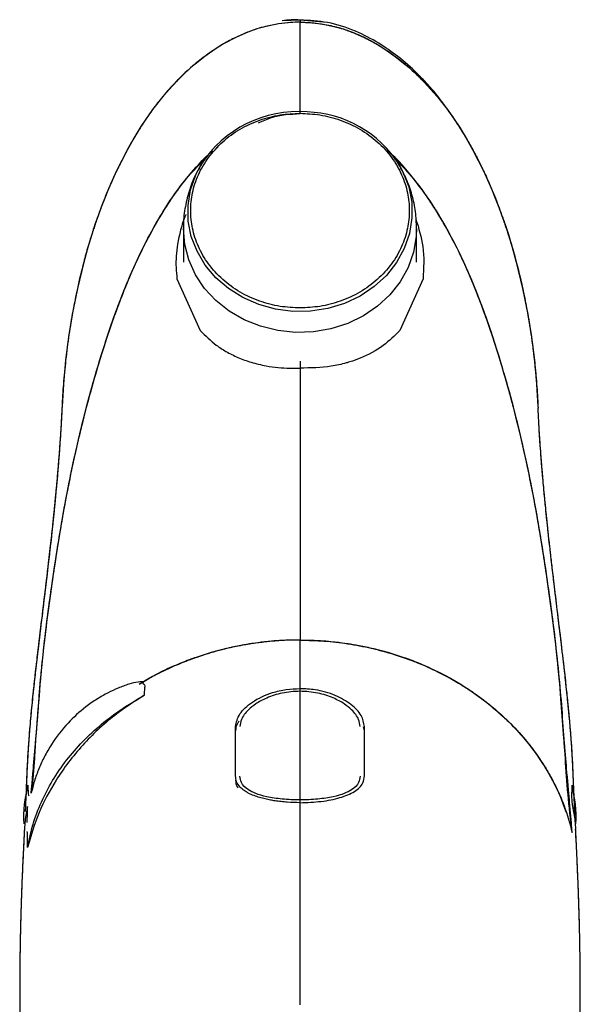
# Model space of a CAD drawing. Header units: millimetres. Extents: x 42 to 175, y 27 to 267.
# Tile 2 of 12: x 42 to 60, y 46 to 79. Entities that reach past the tile are written whole.
import ezdxf

# ---------------------------------------------------------------- set-up
doc = ezdxf.new("R2010")
doc.units = ezdxf.units.MM

msp = doc.modelspace()

# ---------------------------------------------------------------- linework, layer by layer
at = {"color": 7, "linetype": 'Continuous', "lineweight": 25}
for p, q in [((50.961, 78.959), (50.362, 78.928)), ((51.89, 78.871), (50.96, 78.954)), ((48.159, 74.66), (48.212, 74.698)), ((44.095, 72.145), (44.033, 71.935)), ((47.044, 71.947), (47.044, 70.825)), ((54.878, 70.825), (54.878, 71.947)), ((46.794, 70.765), (46.794, 70.764)), ((55.128, 70.764), (55.128, 70.772)), ((46.828, 70.257), (47.613, 68.519)), ((55.094, 70.257), (54.309, 68.519)), ((48.794, 53.554), (48.794, 55.215))]:
    msp.add_line(p, q, dxfattribs=at)
at = {"color": 8, "linetype": 'Continuous', "lineweight": 25}
for p, q in [((53.083, 55.199), (53.111, 55.071)), ((50.961, 45.857), (50.961, 52.653))]:
    msp.add_line(p, q, dxfattribs=at)
at = {"color": 7, "linetype": 'Continuous', "lineweight": 25, "flags": 128}
for points in [[(50.961, 78.885), (50.672, 78.876), (50.241, 78.829), (49.824, 78.745), (49.515, 78.658), (49.204, 78.549), (48.801, 78.373), (48.394, 78.156), (48.108, 77.978), (47.763, 77.737), (47.435, 77.478), (47.364, 77.418), (47.286, 77.351), (47.2, 77.274), (47.108, 77.189), (46.869, 76.957), (46.81, 76.897), (46.795, 76.881), (46.791, 76.877), (46.79, 76.876), (46.789, 76.875), (46.789, 76.875), (46.789, 76.875), (46.789, 76.875), (46.789, 76.875), (46.789, 76.875), (46.789, 76.875), (46.354, 76.388), (46.01, 75.947), (45.619, 75.377), (45.378, 74.985), (45.152, 74.587), (44.971, 74.241), (44.751, 73.788), (44.526, 73.279), (44.4, 72.972), (44.281, 72.664), (44.176, 72.377), (44.074, 72.085), (43.963, 71.744), (43.844, 71.354), (43.696, 70.821), (43.482, 69.934), (43.331, 69.177), (43.201, 68.392), (43.089, 67.525), (43.014, 66.719), (42.968, 65.973), (42.965, 65.9)], [(50.961, 78.885), (50.672, 78.876), (50.241, 78.829), (49.824, 78.745), (49.515, 78.658), (49.204, 78.549), (48.801, 78.373), (48.394, 78.156), (48.108, 77.978), (47.763, 77.737), (47.435, 77.478), (47.364, 77.418), (47.286, 77.351), (47.2, 77.274), (47.108, 77.189), (46.869, 76.957), (46.81, 76.897), (46.795, 76.881), (46.791, 76.877), (46.79, 76.876), (46.789, 76.875), (46.789, 76.875), (46.789, 76.875), (46.789, 76.875), (46.789, 76.875), (46.789, 76.875), (46.789, 76.875), (46.354, 76.388), (46.01, 75.947), (45.619, 75.377), (45.378, 74.985), (45.152, 74.587), (44.971, 74.241), (44.751, 73.788), (44.526, 73.279), (44.4, 72.972), (44.281, 72.664), (44.176, 72.377), (44.074, 72.085), (43.963, 71.744), (43.844, 71.354), (43.696, 70.821), (43.482, 69.934), (43.331, 69.177), (43.201, 68.392), (43.089, 67.525), (43.014, 66.719), (42.968, 65.973), (42.966, 65.917)], [(50.961, 78.885), (51.25, 78.876), (51.681, 78.829), (52.098, 78.745), (52.407, 78.658), (52.718, 78.549), (53.121, 78.373), (53.528, 78.156), (53.814, 77.978), (54.159, 77.737), (54.487, 77.478), (54.558, 77.418), (54.636, 77.351), (54.722, 77.274), (54.814, 77.189), (55.053, 76.957), (55.112, 76.897), (55.127, 76.881), (55.131, 76.877), (55.132, 76.876), (55.133, 76.875), (55.133, 76.875), (55.133, 76.875), (55.133, 76.875), (55.133, 76.875), (55.133, 76.875), (55.133, 76.875), (55.568, 76.388), (55.912, 75.947), (56.303, 75.377), (56.544, 74.985), (56.77, 74.587), (56.951, 74.241), (57.171, 73.788), (57.396, 73.279), (57.522, 72.972), (57.641, 72.664), (57.746, 72.377), (57.848, 72.085), (57.959, 71.744), (58.078, 71.354), (58.226, 70.821), (58.44, 69.934), (58.591, 69.177), (58.721, 68.392), (58.833, 67.525), (58.908, 66.719), (58.954, 65.973), (58.956, 65.907)]]:
    msp.add_lwpolyline(points, dxfattribs=at)
at = {"color": 8, "linetype": 'Continuous', "lineweight": 25, "flags": 128}
for points in [[(54.287, 74.097), (54.42, 73.851), (54.612, 73.353), (54.713, 72.833), (54.722, 72.307), (54.639, 71.785), (54.465, 71.281), (54.205, 70.808), (53.865, 70.377), (53.453, 69.998), (52.98, 69.682), (52.458, 69.435), (51.898, 69.265), (51.316, 69.174), (50.724, 69.166), (50.139, 69.24), (49.574, 69.395), (49.042, 69.627), (48.559, 69.93), (48.134, 70.297), (47.779, 70.718), (47.502, 71.184), (47.31, 71.682), (47.209, 72.201), (47.2, 72.728), (47.283, 73.25), (47.457, 73.754), (47.635, 74.096)], [(54.878, 71.956), (54.866, 71.68), (54.775, 71.152), (54.594, 70.642), (54.328, 70.164), (53.983, 69.727), (53.567, 69.342), (53.09, 69.018), (52.563, 68.763), (51.999, 68.582), (51.41, 68.48), (50.811, 68.46), (50.215, 68.521), (49.637, 68.663), (49.09, 68.881), (48.587, 69.172), (48.139, 69.527), (47.757, 69.939), (47.451, 70.398), (47.227, 70.894), (47.09, 71.414), (47.044, 71.947), (47.044, 71.947)]]:
    msp.add_lwpolyline(points, dxfattribs=at)
at = {"color": 7, "linetype": 'Continuous', "lineweight": 25}
for centre, radius, start, end in [((50.889, 72.022), 3.859, 85.4123, 147.4895), ((51.083, 72.09), 3.781, 32.0606, 88.2619)]:
    msp.add_arc(centre, radius, start, end, dxfattribs=at)
for points, knots in [([(50.961, 78.885), (50.854, 78.883), (50.614, 78.878), (50.228, 78.832), (49.852, 78.757), (49.503, 78.658), (49.165, 78.539), (48.787, 78.373), (48.425, 78.179), (48.041, 77.94), (47.652, 77.661), (47.211, 77.294), (46.776, 76.873), (46.369, 76.416), (45.979, 75.915), (45.657, 75.444), (45.376, 74.987), (45.161, 74.607), (44.952, 74.208), (44.741, 73.773), (44.553, 73.349), (44.399, 72.973), (44.283, 72.672), (44.175, 72.376), (44.068, 72.069), (43.957, 71.729), (43.829, 71.308), (43.661, 70.706), (43.487, 69.981), (43.325, 69.17), (43.193, 68.367), (43.086, 67.547), (43.013, 66.74), (42.974, 66.202), (42.966, 65.932), (42.966, 65.911)], [0, 0, 0, 0, 0.018822, 0.042449, 0.068703, 0.086642, 0.106594, 0.132273, 0.160019, 0.179825, 0.213339, 0.24577, 0.28332, 0.322831, 0.35665, 0.398464, 0.426288, 0.454033, 0.47769, 0.508266, 0.542051, 0.562146, 0.582183, 0.600792, 0.619542, 0.641282, 0.665977, 0.699619, 0.754795, 0.801492, 0.849598, 0.902413, 0.951274, 0.996279, 1, 1, 1, 1]), ([(50.961, 78.959), (50.761, 78.964), (50.559, 78.969), (50.363, 78.928), (50.362, 78.928)], [0, 0, 0, 0, 0.994979, 1, 1, 1, 1]), ([(55.816, 76.075), (55.753, 76.171), (55.599, 76.406), (55.28, 76.764), (54.837, 77.235), (54.278, 77.725), (53.59, 78.21), (52.803, 78.612), (51.91, 78.913), (51.271, 78.941), (50.96, 78.954)], [0, 0, 0, 0, 0.059656, 0.145275, 0.247345, 0.393622, 0.527276, 0.677645, 0.843154, 1, 1, 1, 1]), ([(50.961, 78.968), (50.961, 78.967), (50.961, 78.964), (50.961, 78.936), (50.961, 78.902), (50.961, 78.885)], [0, 0, 0, 0, 0.303919, 0.644902, 1, 1, 1, 1]), ([(50.961, 78.968), (50.961, 78.967), (50.961, 78.964), (50.961, 78.936), (50.961, 78.902), (50.961, 78.885)], [0, 0, 0, 0, 0.3051654, 0.6455384, 1, 1, 1, 1]), ([(50.961, 75.813), (50.961, 76.351), (50.961, 77.427), (50.961, 78.399), (50.961, 78.885)], [0, 0, 0, 0, 0.4992957, 1, 1, 1, 1]), ([(50.961, 78.885), (51.12, 78.881), (51.469, 78.87), (51.973, 78.784), (52.365, 78.675), (52.624, 78.585), (52.85, 78.499), (53.168, 78.357), (53.528, 78.162), (53.87, 77.946), (54.161, 77.739), (54.47, 77.497), (54.815, 77.196), (55.15, 76.865), (55.428, 76.556), (55.639, 76.304), (55.84, 76.047), (56.064, 75.739), (56.343, 75.323), (56.61, 74.88), (56.848, 74.444), (57.057, 74.034), (57.299, 73.518), (57.551, 72.912), (57.754, 72.362), (57.92, 71.873), (58.056, 71.435), (58.21, 70.891), (58.355, 70.321), (58.475, 69.78), (58.566, 69.317), (58.655, 68.825), (58.738, 68.29), (58.81, 67.738), (58.859, 67.285), (58.896, 66.881), (58.923, 66.528), (58.941, 66.231), (58.952, 66.031), (58.956, 65.93), (58.957, 65.908)], [0, 0, 0, 0, 0.028142, 0.061498, 0.090151, 0.100121, 0.110223, 0.133077, 0.162136, 0.183176, 0.205349, 0.226255, 0.253743, 0.287949, 0.311522, 0.329188, 0.347483, 0.370586, 0.398384, 0.438229, 0.464576, 0.48858, 0.521935, 0.568234, 0.608113, 0.628569, 0.662242, 0.691553, 0.731228, 0.769135, 0.792086, 0.816923, 0.859763, 0.890216, 0.917757, 0.942303, 0.963697, 0.981704, 0.99606, 1, 1, 1, 1]), ([(50.961, 75.813), (50.961, 76.351), (50.961, 77.427), (50.961, 78.399), (50.961, 78.885)], [0, 0, 0, 0, 0.4992957, 1, 1, 1, 1]), ([(50.961, 75.813), (50.961, 76.351), (50.961, 77.427), (50.961, 78.399), (50.961, 78.885)], [0, 0, 0, 0, 0.4992957, 1, 1, 1, 1]), ([(50.961, 78.885), (51.068, 78.883), (51.308, 78.878), (51.694, 78.832), (52.07, 78.757), (52.419, 78.658), (52.757, 78.539), (53.135, 78.373), (53.497, 78.179), (53.881, 77.94), (54.27, 77.661), (54.711, 77.294), (55.146, 76.873), (55.553, 76.416), (55.943, 75.915), (56.265, 75.444), (56.546, 74.987), (56.761, 74.607), (56.97, 74.208), (57.181, 73.773), (57.369, 73.349), (57.523, 72.973), (57.639, 72.672), (57.747, 72.376), (57.854, 72.069), (57.965, 71.729), (58.093, 71.308), (58.261, 70.706), (58.435, 69.981), (58.597, 69.17), (58.729, 68.367), (58.836, 67.547), (58.909, 66.74), (58.948, 66.2), (58.956, 65.93), (58.956, 65.908)], [0, 0, 0, 0, 0.018818, 0.04244, 0.068688, 0.086623, 0.106571, 0.132244, 0.159983, 0.179785, 0.213292, 0.245716, 0.283257, 0.32276, 0.356571, 0.398376, 0.426194, 0.453932, 0.477584, 0.508154, 0.541931, 0.562022, 0.582054, 0.60066, 0.619405, 0.64114, 0.66583, 0.699464, 0.754628, 0.801315, 0.84941, 0.902214, 0.951064, 0.996059, 1, 1, 1, 1]), ([(50.961, 75.813), (50.961, 76.351), (50.961, 77.427), (50.961, 78.399), (50.961, 78.885)], [0, 0, 0, 0, 0.499296, 1, 1, 1, 1]), ([(50.961, 75.813), (50.961, 76.351), (50.961, 77.427), (50.961, 78.399), (50.961, 78.885)], [0, 0, 0, 0, 0.499296, 1, 1, 1, 1]), ([(47.888, 74.342), (48.039, 74.523), (48.34, 74.885), (48.935, 75.307), (49.591, 75.609), (50.276, 75.791), (50.737, 75.813), (50.961, 75.824)], [0, 0, 0, 0, 0.208058, 0.416116, 0.61985, 0.815452, 1, 1, 1, 1]), ([(49.563, 75.5), (49.706, 75.566), (50.145, 75.771), (50.633, 75.796), (50.961, 75.813)], [0, 0, 0, 0, 0.327358, 1, 1, 1, 1]), ([(50.961, 75.824), (51.185, 75.813), (51.646, 75.791), (52.331, 75.609), (52.989, 75.307), (53.576, 74.882), (54.053, 74.359), (54.394, 73.773), (54.59, 73.163), (54.653, 72.552), (54.59, 71.942), (54.394, 71.332), (54.053, 70.746), (53.576, 70.223), (52.989, 69.797), (52.331, 69.495), (51.646, 69.313), (51.185, 69.291), (50.961, 69.281)], [0, 0, 0, 0, 0.058258, 0.120006, 0.18432, 0.25, 0.31568, 0.379994, 0.441742, 0.5, 0.558258, 0.620006, 0.68432, 0.75, 0.81568, 0.879994, 0.941742, 1, 1, 1, 1]), ([(41.935, 52.995), (41.947, 53.138), (41.986, 53.581), (42.059, 54.396), (42.14, 55.374), (42.214, 56.418), (42.305, 57.429), (42.425, 58.47), (42.555, 59.474), (42.708, 60.525), (42.855, 61.467), (42.998, 62.303), (43.129, 63.017), (43.271, 63.734), (43.433, 64.476), (43.606, 65.216), (43.846, 66.173), (44.145, 67.242), (44.515, 68.418), (44.88, 69.444), (45.262, 70.391), (45.67, 71.28), (46.095, 72.081), (46.525, 72.783), (46.968, 73.418), (47.47, 74.01), (47.829, 74.406), (48.034, 74.564), (48.036, 74.565)], [0, 0, 0, 0, 0.022907, 0.071024, 0.121998, 0.166646, 0.219088, 0.261434, 0.306932, 0.352467, 0.399195, 0.429294, 0.460658, 0.491461, 0.521876, 0.557, 0.587817, 0.647142, 0.698032, 0.744306, 0.785561, 0.827862, 0.868605, 0.900942, 0.932487, 0.96708, 0.999732, 1, 1, 1, 1]), ([(60.105, 51.655), (60.075, 51.993), (60.015, 52.679), (59.917, 53.786), (59.814, 54.955), (59.725, 56.187), (59.616, 57.464), (59.457, 58.805), (59.269, 60.172), (59.05, 61.585), (58.796, 63.033), (58.492, 64.49), (58.255, 65.468), (58.128, 65.955), (58.128, 65.955), (58.128, 65.956), (58.127, 65.959), (58.125, 65.968), (58.118, 65.995), (58.096, 66.08), (58.025, 66.346), (57.891, 66.831), (57.683, 67.541), (57.429, 68.345), (57.127, 69.212), (56.775, 70.122), (56.337, 71.112), (55.944, 71.867), (55.647, 72.373), (55.501, 72.61), (55.348, 72.845), (55.189, 73.079), (55.021, 73.311), (54.62, 73.831), (54.258, 74.277), (53.888, 74.564), (53.886, 74.566)], [0, 0, 0, 0, 0.053006, 0.107391, 0.161474, 0.214479, 0.272451, 0.325754, 0.382375, 0.440252, 0.496999, 0.556534, 0.615966, 0.615978, 0.615987, 0.616013, 0.616092, 0.616331, 0.617074, 0.619407, 0.626753, 0.649591, 0.679024, 0.714307, 0.74935, 0.787723, 0.829923, 0.877596, 0.888489, 0.899473, 0.910558, 0.92175, 0.933061, 0.944498, 0.999742, 1, 1, 1, 1]), ([(60.105, 51.655), (60.08, 51.944), (60.03, 52.515), (59.95, 53.422), (59.863, 54.395), (59.782, 55.374), (59.708, 56.418), (59.617, 57.429), (59.497, 58.47), (59.367, 59.474), (59.214, 60.525), (59.067, 61.467), (58.924, 62.303), (58.793, 63.017), (58.651, 63.734), (58.489, 64.476), (58.316, 65.216), (58.076, 66.173), (57.777, 67.242), (57.407, 68.418), (57.042, 69.444), (56.66, 70.391), (56.252, 71.28), (55.827, 72.081), (55.397, 72.783), (54.954, 73.418), (54.452, 74.01), (54.093, 74.406), (53.888, 74.564), (53.886, 74.565)], [0, 0, 0, 0, 0.045341, 0.08967, 0.1345, 0.181991, 0.223588, 0.272446, 0.311899, 0.354288, 0.396712, 0.440247, 0.468289, 0.49751, 0.526209, 0.554546, 0.587269, 0.615981, 0.671253, 0.718665, 0.761777, 0.800213, 0.839624, 0.877583, 0.90771, 0.9371, 0.969329, 0.99975, 1, 1, 1, 1]), ([(41.933, 52.973), (41.972, 53.413), (42.05, 54.283), (42.165, 55.696), (42.28, 57.251), (42.473, 58.883), (42.707, 60.542), (42.965, 62.143), (43.273, 63.783), (43.644, 65.404), (44.052, 66.933), (44.469, 68.285), (44.884, 69.46), (45.313, 70.514), (45.782, 71.508), (46.288, 72.421), (46.849, 73.255), (47.339, 73.894), (47.697, 74.227), (47.816, 74.338)], [0, 0, 0, 0, 0.069169, 0.136835, 0.208348, 0.289198, 0.358799, 0.429112, 0.499356, 0.573089, 0.642542, 0.702946, 0.754991, 0.802912, 0.849472, 0.89661, 0.937122, 0.979055, 1, 1, 1, 1]), ([(42.35, 57.791), (42.398, 58.203), (42.498, 59.041), (42.701, 60.491), (42.956, 62.109), (43.283, 63.821), (43.645, 65.415), (44.041, 66.892), (44.497, 68.38), (45.028, 69.859), (45.664, 71.301), (46.378, 72.577), (47.071, 73.596), (47.602, 74.12), (47.809, 74.325)], [0, 0, 0, 0, 0.073157, 0.148976, 0.253377, 0.351373, 0.441909, 0.528259, 0.608899, 0.704119, 0.793125, 0.874337, 0.950916, 1, 1, 1, 1]), ([(60.105, 51.655), (60.053, 52.089), (59.95, 52.964), (59.879, 54.064), (59.805, 55.199), (59.721, 56.391), (59.591, 57.678), (59.429, 58.993), (59.222, 60.491), (58.965, 62.109), (58.639, 63.821), (58.277, 65.415), (57.881, 66.892), (57.425, 68.38), (56.893, 69.859), (56.259, 71.301), (55.544, 72.576), (54.862, 73.582), (54.344, 74.094), (54.15, 74.287)], [0, 0, 0, 0, 0.061295, 0.123562, 0.175824, 0.228998, 0.282902, 0.341109, 0.395184, 0.469644, 0.539535, 0.604107, 0.665693, 0.723206, 0.791118, 0.854598, 0.91252, 0.967137, 1, 1, 1, 1]), ([(47.649, 74.101), (47.58, 73.987), (47.408, 73.701), (47.22, 73.199), (47.088, 72.618), (47.034, 72.188), (47.048, 71.958), (47.05, 71.925)], [0, 0, 0, 0, 0.1749671, 0.4367792, 0.697452, 0.9562755, 1, 1, 1, 1]), ([(54.876, 71.959), (54.869, 72.144), (54.855, 72.524), (54.734, 73.083), (54.55, 73.618), (54.37, 73.944), (54.282, 74.102)], [0, 0, 0, 0, 0.2475423, 0.5052332, 0.7596944, 1, 1, 1, 1]), ([(47.129, 72.427), (47.126, 72.421), (47.049, 72.252), (46.95, 71.916), (46.844, 71.452), (46.797, 71.028), (46.788, 70.636), (46.815, 70.383), (46.828, 70.257)], [0, 0, 0, 0, 0.0082146, 0.2453504, 0.4632999, 0.6446113, 0.8233865, 1, 1, 1, 1]), ([(54.856, 72.265), (54.949, 71.959), (55.154, 71.291), (55.115, 70.621), (55.094, 70.257)], [0, 0, 0, 0, 0.456585, 1, 1, 1, 1]), ([(47.613, 68.519), (47.784, 68.348), (48.045, 68.087), (48.487, 67.805), (48.877, 67.608), (49.328, 67.445), (49.783, 67.335), (50.217, 67.275), (50.599, 67.251), (50.844, 67.257), (50.961, 67.259)], [0, 0, 0, 0, 0.205679, 0.314052, 0.438812, 0.567222, 0.703542, 0.811557, 0.910364, 1, 1, 1, 1]), ([(54.309, 68.519), (54.133, 68.345), (53.751, 67.966), (53.153, 67.648), (52.724, 67.493), (52.568, 67.447), (52.528, 67.435), (52.518, 67.432), (52.516, 67.432), (52.515, 67.432), (52.351, 67.386), (51.849, 67.27), (51.316, 67.264), (50.961, 67.259)], [0, 0, 0, 0, 0.210943, 0.457802, 0.557208, 0.58234, 0.588759, 0.590432, 0.590884, 0.591014, 0.59108, 0.727646, 1, 1, 1, 1]), ([(50.961, 67.493), (50.961, 67.016), (50.961, 66.032), (50.961, 64.547), (50.961, 63.058), (50.961, 61.708), (50.961, 60.572), (50.961, 59.645), (50.961, 58.787), (50.961, 58.347), (50.961, 58.115)], [0, 0, 0, 0, 0.138639, 0.286628, 0.431838, 0.573381, 0.675521, 0.776027, 0.882414, 1, 1, 1, 1]), ([(50.961, 67.493), (50.961, 67.016), (50.961, 66.032), (50.961, 64.547), (50.961, 63.058), (50.961, 61.708), (50.961, 60.572), (50.961, 59.645), (50.961, 58.787), (50.961, 58.347), (50.961, 58.115)], [0, 0, 0, 0, 0.138639, 0.286628, 0.431838, 0.573381, 0.675521, 0.776027, 0.882414, 1, 1, 1, 1]), ([(50.961, 67.259), (50.961, 66.436), (50.961, 64.814), (50.961, 62.807), (50.961, 61.249), (50.961, 60.195), (50.961, 59.223), (50.961, 58.71), (50.961, 58.443)], [0, 0, 0, 0, 0.26016, 0.512575, 0.634326, 0.751732, 0.870525, 1, 1, 1, 1]), ([(42.964, 65.912), (42.96, 65.83), (42.947, 65.53), (42.916, 65.036), (42.874, 64.432), (42.833, 63.92), (42.795, 63.478), (42.76, 63.094), (42.722, 62.697), (42.672, 62.199), (42.604, 61.56), (42.515, 60.77), (42.421, 59.974), (42.334, 59.261), (42.264, 58.682), (42.206, 58.2), (42.158, 57.799), (42.11, 57.395), (42.054, 56.905), (41.985, 56.274), (41.916, 55.574), (41.858, 54.895), (41.812, 54.232), (41.783, 53.603), (41.761, 53.025), (41.743, 52.628), (41.733, 52.422), (41.73, 52.355)], [0, 0, 0, 0, 0.020833, 0.076074, 0.121764, 0.167871, 0.198759, 0.226086, 0.255832, 0.287921, 0.336117, 0.394212, 0.456426, 0.5042, 0.544489, 0.577894, 0.605016, 0.627474, 0.659866, 0.704118, 0.754951, 0.801504, 0.843966, 0.894751, 0.939231, 0.980171, 1, 1, 1, 1]), ([(42.963, 65.918), (42.956, 65.766), (42.938, 65.36), (42.897, 64.741), (42.851, 64.133), (42.81, 63.642), (42.762, 63.107), (42.697, 62.44), (42.615, 61.657), (42.528, 60.888), (42.448, 60.206), (42.376, 59.605), (42.299, 58.973), (42.212, 58.253), (42.122, 57.504), (42.044, 56.821), (41.974, 56.169), (41.906, 55.471), (41.84, 54.674), (41.788, 53.794), (41.765, 53.11), (41.749, 52.767), (41.747, 52.726)], [0, 0, 0, 0, 0.0401732, 0.1077099, 0.1578852, 0.1926791, 0.2285725, 0.2840924, 0.3450823, 0.4038504, 0.4543528, 0.4943281, 0.5347044, 0.5893026, 0.6460502, 0.6922346, 0.7340755, 0.7843561, 0.8383231, 0.9016232, 0.9881851, 1, 1, 1, 1]), ([(42.963, 65.9), (42.959, 65.808), (42.945, 65.487), (42.912, 64.962), (42.867, 64.329), (42.823, 63.792), (42.783, 63.341), (42.748, 62.967), (42.712, 62.6), (42.668, 62.16), (42.608, 61.596), (42.527, 60.878), (42.437, 60.11), (42.348, 59.372), (42.269, 58.726), (42.204, 58.183), (42.155, 57.77), (42.113, 57.417), (42.066, 57.009), (42.002, 56.437), (41.932, 55.752), (41.872, 55.065), (41.814, 54.295), (41.779, 53.483), (41.757, 52.965), (41.747, 52.726)], [0, 0, 0, 0, 0.0237993, 0.0833445, 0.1325876, 0.1823057, 0.2156427, 0.2437157, 0.2722877, 0.3013525, 0.3444964, 0.3983807, 0.4602554, 0.512381, 0.5602865, 0.6024995, 0.6324114, 0.6503057, 0.6753877, 0.7163721, 0.7692648, 0.8180618, 0.8614139, 0.9359465, 1, 1, 1, 1]), ([(60.193, 52.319), (60.192, 52.346), (60.181, 52.581), (60.157, 53.074), (60.134, 53.736), (60.102, 54.364), (60.059, 54.956), (60.008, 55.544), (59.953, 56.111), (59.888, 56.726), (59.805, 57.454), (59.703, 58.314), (59.596, 59.192), (59.503, 59.96), (59.413, 60.72), (59.32, 61.535), (59.242, 62.273), (59.181, 62.885), (59.136, 63.373), (59.083, 63.978), (59.028, 64.7), (58.983, 65.361), (58.966, 65.769), (58.96, 65.908)], [0, 0, 0, 0, 0.007682, 0.068127, 0.121042, 0.169299, 0.210675, 0.246864, 0.286878, 0.325869, 0.373067, 0.435961, 0.500221, 0.551941, 0.594797, 0.660141, 0.72959, 0.757137, 0.793403, 0.839834, 0.896834, 0.964841, 1, 1, 1, 1]), ([(60.198, 52.224), (60.195, 52.282), (60.183, 52.547), (60.157, 53.073), (60.134, 53.736), (60.102, 54.364), (60.059, 54.956), (60.008, 55.544), (59.953, 56.111), (59.888, 56.726), (59.805, 57.454), (59.703, 58.314), (59.596, 59.192), (59.503, 59.96), (59.413, 60.72), (59.32, 61.535), (59.242, 62.273), (59.181, 62.885), (59.136, 63.373), (59.083, 63.978), (59.028, 64.7), (58.983, 65.361), (58.966, 65.769), (58.96, 65.908)], [0, 0, 0, 0, 0.016692, 0.076588, 0.129023, 0.176842, 0.217843, 0.253703, 0.293354, 0.331991, 0.378759, 0.44108, 0.504755, 0.556007, 0.598477, 0.663229, 0.732046, 0.759341, 0.795276, 0.841285, 0.897766, 0.965156, 1, 1, 1, 1]), ([(60.169, 52.858), (60.16, 53.05), (60.141, 53.482), (60.116, 54.165), (60.065, 54.883), (60.007, 55.557), (59.942, 56.227), (59.855, 57.031), (59.738, 58.026), (59.612, 59.058), (59.502, 59.969), (59.418, 60.676), (59.35, 61.271), (59.286, 61.855), (59.225, 62.441), (59.165, 63.059), (59.105, 63.709), (59.042, 64.502), (58.989, 65.257), (58.968, 65.731), (58.96, 65.907)], [0, 0, 0, 0, 0.051682, 0.116583, 0.169095, 0.213512, 0.257184, 0.312535, 0.387267, 0.468237, 0.531613, 0.584675, 0.624474, 0.66665, 0.718599, 0.757868, 0.809662, 0.874622, 0.953365, 1, 1, 1, 1]), ([(50.961, 58.443), (50.961, 58.386), (50.961, 58.271), (50.961, 58.168), (50.961, 58.115)], [0, 0, 0, 0, 0.492654, 1, 1, 1, 1]), ([(50.961, 58.12), (50.779, 58.118), (50.487, 58.114), (49.989, 58.081), (49.509, 58.027), (48.977, 57.94), (48.489, 57.836), (47.985, 57.704), (47.399, 57.517), (46.92, 57.329), (46.558, 57.166), (46.365, 57.074), (46.164, 56.972), (45.956, 56.861), (45.753, 56.747), (45.622, 56.666), (45.56, 56.629)], [0, 0, 0, 0, 0.094715, 0.152232, 0.259886, 0.346807, 0.433975, 0.521451, 0.620991, 0.758818, 0.795149, 0.83349, 0.873862, 0.916288, 0.960796, 1, 1, 1, 1]), ([(50.961, 58.121), (50.76, 58.118), (50.325, 58.111), (49.626, 58.046), (48.839, 57.921), (48.111, 57.744), (47.488, 57.546), (47.007, 57.364), (46.575, 57.176), (46.191, 56.988), (45.857, 56.808), (45.655, 56.686), (45.561, 56.63)], [0, 0, 0, 0, 0.104931, 0.226627, 0.36536, 0.521565, 0.61989, 0.711036, 0.79495, 0.871551, 0.940744, 1, 1, 1, 1]), ([(50.961, 58.12), (50.955, 58.12), (50.896, 58.12), (50.655, 58.117), (50.263, 58.101), (49.797, 58.059), (49.347, 58), (48.952, 57.933), (48.57, 57.852), (48.102, 57.736), (47.535, 57.559), (46.88, 57.308), (46.274, 57.056), (45.891, 56.824), (45.705, 56.711)], [0, 0, 0, 0, 0.003296, 0.031473, 0.129845, 0.213606, 0.283201, 0.374191, 0.43011, 0.494282, 0.635586, 0.752701, 0.879429, 1, 1, 1, 1]), ([(50.961, 45.876), (50.961, 46.466), (50.961, 47.642), (50.961, 49.367), (50.961, 51.042), (50.961, 52.453), (50.961, 53.659), (50.961, 54.694), (50.961, 55.715), (50.961, 56.703), (50.961, 57.461), (50.961, 57.88), (50.961, 58.045), (50.961, 58.089), (50.961, 58.111), (50.961, 58.121)], [0, 0, 0, 0, 0.144699, 0.288211, 0.422932, 0.555588, 0.634077, 0.717931, 0.809216, 0.883767, 0.964373, 0.985704, 0.996394, 0.998312, 1, 1, 1, 1]), ([(50.961, 45.876), (50.961, 46.466), (50.961, 47.642), (50.961, 49.367), (50.961, 51.042), (50.961, 52.453), (50.961, 53.659), (50.961, 54.694), (50.961, 55.715), (50.961, 56.703), (50.961, 57.461), (50.961, 57.88), (50.961, 58.045), (50.961, 58.089), (50.961, 58.111), (50.961, 58.121)], [0, 0, 0, 0, 0.144699, 0.288211, 0.422932, 0.555588, 0.634077, 0.717931, 0.809216, 0.883767, 0.964373, 0.985704, 0.996394, 0.998312, 1, 1, 1, 1]), ([(50.961, 58.121), (51.162, 58.118), (51.597, 58.111), (52.296, 58.046), (53.083, 57.921), (53.811, 57.744), (54.434, 57.546), (54.915, 57.364), (55.347, 57.176), (55.731, 56.988), (56.069, 56.805), (56.362, 56.632), (56.593, 56.484), (56.822, 56.329), (57.105, 56.126), (57.505, 55.809), (58.003, 55.356), (58.572, 54.74), (59.085, 54.042), (59.517, 53.29), (59.865, 52.518), (60.022, 51.953), (60.105, 51.655)], [0, 0, 0, 0, 0.047291, 0.102137, 0.164661, 0.23506, 0.279373, 0.320451, 0.358269, 0.392792, 0.423976, 0.451776, 0.476145, 0.491475, 0.520159, 0.562438, 0.618699, 0.689537, 0.775866, 0.842588, 0.917105, 1, 1, 1, 1]), ([(50.961, 56.484), (50.961, 56.744), (50.961, 57.155), (50.961, 57.657), (50.961, 57.888), (50.961, 58.029), (50.961, 58.07), (50.961, 58.113), (50.961, 58.12)], [0, 0, 0, 0, 0.483676, 0.76426, 0.891902, 0.947894, 0.992568, 1, 1, 1, 1]), ([(50.961, 45.876), (50.961, 46.466), (50.961, 47.642), (50.961, 49.367), (50.961, 51.042), (50.961, 52.453), (50.961, 53.659), (50.961, 54.694), (50.961, 55.715), (50.961, 56.703), (50.961, 57.461), (50.961, 57.88), (50.961, 58.045), (50.961, 58.088), (50.961, 58.11), (50.961, 58.12)], [0, 0, 0, 0, 0.144707, 0.288227, 0.422957, 0.55562, 0.634114, 0.717973, 0.809263, 0.883818, 0.964429, 0.985761, 0.996452, 0.998337, 1, 1, 1, 1]), ([(50.961, 58.12), (51.143, 58.118), (51.435, 58.114), (51.933, 58.081), (52.413, 58.027), (52.945, 57.94), (53.433, 57.836), (53.937, 57.704), (54.523, 57.517), (55.002, 57.329), (55.364, 57.166), (55.557, 57.074), (55.758, 56.972), (55.966, 56.861), (56.181, 56.74), (56.401, 56.607), (56.601, 56.478), (56.824, 56.328), (57.107, 56.124), (57.507, 55.806), (58.006, 55.354), (58.574, 54.738), (59.087, 54.04), (59.518, 53.288), (59.866, 52.517), (60.022, 51.952), (60.105, 51.655)], [0, 0, 0, 0, 0.042701, 0.068631, 0.117165, 0.156352, 0.19565, 0.235087, 0.279963, 0.3421, 0.358479, 0.375765, 0.393966, 0.413093, 0.433158, 0.454176, 0.476161, 0.491616, 0.52039, 0.562725, 0.619006, 0.689829, 0.776104, 0.842767, 0.917206, 1, 1, 1, 1]), ([(50.961, 45.876), (50.961, 46.466), (50.961, 47.642), (50.961, 49.367), (50.961, 51.042), (50.961, 52.453), (50.961, 53.659), (50.961, 54.694), (50.961, 55.715), (50.961, 56.703), (50.961, 57.461), (50.961, 57.88), (50.961, 58.045), (50.961, 58.088), (50.961, 58.11), (50.961, 58.12)], [0, 0, 0, 0, 0.144707, 0.288227, 0.422957, 0.55562, 0.634114, 0.717973, 0.809263, 0.883818, 0.964429, 0.985761, 0.996452, 0.998337, 1, 1, 1, 1]), ([(50.961, 58.115), (51.23, 58.109), (51.769, 58.097), (52.57, 58.003), (53.358, 57.854), (54.143, 57.641), (54.887, 57.375), (55.61, 57.052), (56.275, 56.69), (56.782, 56.357), (57.133, 56.097), (57.363, 55.916), (57.59, 55.724), (57.813, 55.523), (58.006, 55.336), (58.18, 55.157), (58.347, 54.976), (58.539, 54.754), (58.75, 54.489), (58.974, 54.182), (59.161, 53.895), (59.298, 53.665), (59.407, 53.472), (59.511, 53.273), (59.618, 53.05), (59.752, 52.747), (59.834, 52.512), (59.892, 52.348)], [0, 0, 0, 0, 0.067727, 0.135339, 0.202915, 0.270527, 0.341999, 0.405044, 0.475008, 0.539276, 0.564915, 0.59109, 0.617657, 0.644617, 0.672111, 0.690309, 0.712719, 0.739501, 0.770784, 0.806253, 0.84478, 0.866701, 0.881327, 0.907075, 0.929886, 0.950945, 1, 1, 1, 1]), ([(45.707, 56.71), (45.681, 56.713), (45.628, 56.721), (45.461, 56.697), (45.203, 56.638), (44.858, 56.511), (44.497, 56.341), (44.132, 56.134), (43.669, 55.812), (43.133, 55.323), (42.684, 54.745), (42.376, 54.213), (42.187, 53.807), (42.039, 53.398), (41.967, 53.109), (41.933, 52.973)], [0, 0, 0, 0, 0.020236, 0.041773, 0.106102, 0.17961, 0.247755, 0.325893, 0.409422, 0.552901, 0.713142, 0.792838, 0.868495, 0.937869, 1, 1, 1, 1]), ([(45.707, 56.71), (45.696, 56.693), (45.682, 56.673), (45.687, 56.658), (45.696, 56.651), (45.726, 56.63), (45.756, 56.568), (45.739, 56.485), (45.725, 56.378), (45.727, 56.319), (45.728, 56.262)], [0, 0, 0, 0, 0.073031, 0.089574, 0.115452, 0.159228, 0.357722, 0.621336, 0.629117, 1, 1, 1, 1]), ([(45.728, 56.263), (45.39, 56.044), (44.63, 55.552), (43.617, 54.595), (42.776, 53.486), (42.155, 52.323), (41.923, 51.542), (41.806, 51.147)], [0, 0, 0, 0, 0.174299, 0.391755, 0.61551, 0.805759, 1, 1, 1, 1]), ([(41.806, 51.147), (41.862, 51.409), (41.975, 51.927), (42.263, 52.68), (42.637, 53.401), (43.104, 54.083), (43.653, 54.719), (44.278, 55.294), (44.968, 55.816), (45.473, 56.113), (45.728, 56.262)], [0, 0, 0, 0, 0.125739, 0.249803, 0.3747, 0.499943, 0.624572, 0.749967, 0.873577, 1, 1, 1, 1]), ([(48.794, 55.215), (48.824, 55.355), (48.883, 55.633), (49.339, 56.059), (49.918, 56.335), (50.489, 56.466), (50.806, 56.479), (50.961, 56.486)], [0, 0, 0, 0, 0.236715, 0.471859, 0.719844, 0.86359, 1, 1, 1, 1]), ([(52.98, 55.212), (52.97, 55.29), (52.945, 55.474), (52.746, 55.742), (52.442, 55.989), (52.065, 56.194), (51.556, 56.355), (50.959, 56.416), (50.363, 56.354), (49.855, 56.193), (49.478, 55.988), (49.176, 55.741), (48.977, 55.474), (48.952, 55.29), (48.942, 55.212)], [0, 0, 0, 0, 0.072204, 0.170623, 0.235026, 0.312345, 0.404353, 0.500275, 0.596161, 0.688039, 0.765272, 0.829594, 0.927839, 1, 1, 1, 1]), ([(53.128, 55.216), (53.105, 55.338), (53.059, 55.584), (52.699, 55.964), (52.162, 56.276), (51.546, 56.457), (51.131, 56.476), (50.961, 56.484)], [0, 0, 0, 0, 0.209628, 0.419641, 0.633837, 0.849954, 1, 1, 1, 1]), ([(48.811, 55.071), (48.813, 55.156), (48.816, 55.264), (48.901, 55.374), (48.92, 55.399)], [0, 0, 0, 0, 0.7774727, 1, 1, 1, 1]), ([(53.128, 53.555), (53.128, 53.88), (53.128, 54.436), (53.128, 54.987), (53.128, 55.216)], [0, 0, 0, 0, 0.585107, 1, 1, 1, 1]), ([(41.967, 53.053), (41.995, 53.411), (42.041, 54.003), (42.081, 54.64), (42.098, 54.891)], [0, 0, 0, 0, 0.605164, 1, 1, 1, 1]), ([(50.961, 52.653), (50.818, 52.656), (50.603, 52.66), (50.326, 52.686), (50.136, 52.711), (49.956, 52.741), (49.781, 52.777), (49.596, 52.826), (49.402, 52.891), (49.264, 52.954), (49.184, 52.998), (49.139, 53.025), (49.083, 53.061), (49.015, 53.114), (48.914, 53.21), (48.817, 53.35), (48.802, 53.487), (48.794, 53.554)], [0, 0, 0, 0, 0.125678, 0.188636, 0.251642, 0.303643, 0.363138, 0.430132, 0.504627, 0.593094, 0.61792, 0.625473, 0.664107, 0.711503, 0.754002, 0.881226, 1, 1, 1, 1]), ([(48.883, 53.153), (48.878, 53.159), (48.809, 53.23), (48.81, 53.321), (48.811, 53.405)], [0, 0, 0, 0, 0.080364, 1, 1, 1, 1]), ([(52.98, 53.545), (52.97, 53.472), (52.945, 53.298), (52.746, 53.103), (52.443, 52.95), (52.067, 52.839), (51.558, 52.763), (50.961, 52.736), (50.364, 52.763), (49.856, 52.839), (49.479, 52.95), (49.176, 53.103), (48.977, 53.298), (48.952, 53.472), (48.942, 53.545)], [0, 0, 0, 0, 0.072165, 0.170503, 0.234841, 0.312063, 0.404026, 0.499946, 0.59585, 0.687779, 0.765106, 0.82949, 0.927807, 1, 1, 1, 1]), ([(50.961, 52.653), (51.202, 52.661), (51.685, 52.678), (52.329, 52.81), (52.821, 53.015), (53.089, 53.274), (53.116, 53.474), (53.128, 53.555)], [0, 0, 0, 0, 0.212243, 0.424437, 0.638191, 0.854359, 1, 1, 1, 1]), ([(41.698, 51.936), (41.697, 51.939), (41.65, 52.372), (41.737, 52.807), (41.823, 53.239)], [0, 0, 0, 0, 0.005661, 1, 1, 1, 1]), ([(41.823, 53.239), (41.822, 53.09), (41.821, 52.907), (41.852, 52.887), (41.858, 52.884)], [0, 0, 0, 0, 0.8092827, 1, 1, 1, 1]), ([(60.099, 53.239), (60.095, 53.145), (60.091, 53.028), (60.078, 52.929), (60.082, 52.792), (60.098, 52.634), (60.11, 52.526)], [0, 0, 0, 0, 0.491692, 0.616393, 0.737487, 1, 1, 1, 1]), ([(60.224, 51.936), (60.225, 51.939), (60.272, 52.372), (60.185, 52.807), (60.099, 53.239)], [0, 0, 0, 0, 0.005661, 1, 1, 1, 1]), ([(41.812, 52.526), (41.776, 52.365), (41.721, 52.117), (41.712, 51.857), (41.709, 51.766)], [0, 0, 0, 0, 0.649146, 1, 1, 1, 1]), ([(41.797, 51.989), (41.797, 51.989), (41.796, 52.063), (41.808, 52.278), (41.811, 52.445), (41.812, 52.526)], [0, 0, 0, 0, 0.001829, 0.511367, 1, 1, 1, 1]), ([(60.11, 52.526), (60.146, 52.365), (60.202, 52.114), (60.21, 51.851), (60.213, 51.756)], [0, 0, 0, 0, 0.641074, 1, 1, 1, 1]), ([(41.702, 51.766), (41.696, 51.631), (41.677, 51.233), (41.647, 50.62), (41.615, 49.862), (41.591, 49.182), (41.574, 48.588), (41.562, 48.032), (41.552, 47.434), (41.546, 46.779), (41.545, 46.062), (41.55, 45.268), (41.563, 44.377), (41.583, 43.372), (41.61, 42.25), (41.643, 41.015), (41.676, 39.666), (41.701, 38.202), (41.713, 36.898), (41.701, 36.075), (41.697, 35.785)], [0, 0, 0, 0, 0.020758, 0.06107, 0.103518, 0.139747, 0.168483, 0.199437, 0.234293, 0.273981, 0.318576, 0.368258, 0.425622, 0.491577, 0.56592, 0.648293, 0.738495, 0.836494, 0.942398, 1, 1, 1, 1]), ([(41.701, 51.733), (41.692, 51.545), (41.668, 51.06), (41.634, 50.357), (41.603, 49.522), (41.581, 48.828), (41.566, 48.254), (41.558, 47.802), (41.552, 47.452), (41.549, 47.139), (41.546, 46.756), (41.545, 46.231), (41.548, 45.552), (41.557, 44.734), (41.575, 43.77), (41.6, 42.662), (41.633, 41.41), (41.668, 40.024), (41.696, 38.499), (41.712, 37.37), (41.706, 36.742), (41.705, 36.676)], [0, 0, 0, 0, 0.030308, 0.07805, 0.126543, 0.166448, 0.200037, 0.22691, 0.246975, 0.263642, 0.286805, 0.323328, 0.369947, 0.426752, 0.493748, 0.57246, 0.661258, 0.759798, 0.868002, 0.985949, 1, 1, 1, 1]), ([(41.701, 51.73), (41.69, 51.504), (41.667, 51.03), (41.636, 50.396), (41.61, 49.718), (41.59, 49.151), (41.576, 48.644), (41.565, 48.195), (41.557, 47.75), (41.55, 47.25), (41.546, 46.626), (41.547, 45.865), (41.555, 44.969), (41.572, 43.938), (41.598, 42.776), (41.631, 41.484), (41.667, 40.067), (41.696, 38.52), (41.712, 37.377), (41.706, 36.744), (41.705, 36.674)], [0, 0, 0, 0, 0.037188, 0.078003, 0.114138, 0.146658, 0.176129, 0.202551, 0.226809, 0.258313, 0.29968, 0.351063, 0.412569, 0.484203, 0.565798, 0.656957, 0.757301, 0.866755, 0.985408, 1, 1, 1, 1]), ([(41.806, 51.147), (41.806, 51.226), (41.806, 51.376), (41.806, 51.559), (41.802, 51.649), (41.801, 51.68)], [0, 0, 0, 0, 0.415287, 0.799407, 1, 1, 1, 1]), ([(60.224, 35.791), (60.221, 36.055), (60.209, 36.842), (60.22, 38.104), (60.243, 39.548), (60.275, 40.879), (60.308, 42.102), (60.335, 43.216), (60.356, 44.218), (60.37, 45.109), (60.376, 45.903), (60.376, 46.62), (60.372, 47.274), (60.363, 47.87), (60.353, 48.386), (60.339, 48.893), (60.322, 49.444), (60.297, 50.112), (60.268, 50.777), (60.241, 51.317), (60.225, 51.646), (60.22, 51.757)], [0, 0, 0, 0, 0.052358, 0.156448, 0.252955, 0.341991, 0.423537, 0.497432, 0.563337, 0.621036, 0.670932, 0.715681, 0.75572, 0.791109, 0.821935, 0.845134, 0.874636, 0.910377, 0.948944, 0.982844, 1, 1, 1, 1]), ([(60.224, 35.791), (60.221, 36.055), (60.209, 36.842), (60.22, 38.104), (60.243, 39.548), (60.275, 40.879), (60.308, 42.102), (60.335, 43.216), (60.356, 44.218), (60.37, 45.109), (60.376, 45.903), (60.376, 46.62), (60.372, 47.274), (60.363, 47.87), (60.353, 48.386), (60.339, 48.893), (60.322, 49.444), (60.297, 50.112), (60.268, 50.777), (60.242, 51.308), (60.226, 51.628), (60.221, 51.729)], [0, 0, 0, 0, 0.052434, 0.156676, 0.253322, 0.342489, 0.424152, 0.498155, 0.564156, 0.621939, 0.671908, 0.716722, 0.756819, 0.79226, 0.82313, 0.846364, 0.875908, 0.911701, 0.950324, 0.984274, 1, 1, 1, 1]), ([(60.217, 36.676), (60.216, 36.729), (60.21, 37.346), (60.226, 38.478), (60.254, 40.038), (60.291, 41.482), (60.325, 42.814), (60.351, 44.003), (60.368, 45.051), (60.376, 45.962), (60.376, 46.784), (60.369, 47.549), (60.355, 48.309), (60.336, 49.007), (60.314, 49.656), (60.291, 50.244), (60.268, 50.771), (60.245, 51.249), (60.23, 51.548), (60.222, 51.705), (60.222, 51.718)], [0, 0, 0, 0, 0.011139, 0.129634, 0.239956, 0.342219, 0.436373, 0.522028, 0.592697, 0.655678, 0.711406, 0.761011, 0.804822, 0.851837, 0.882241, 0.915301, 0.947991, 0.975605, 0.997993, 1, 1, 1, 1])]:
    msp.add_open_spline(points, degree=3, knots=knots, dxfattribs=at)
at = {"color": 8, "linetype": 'Continuous', "lineweight": 25}
for points, knots in [([(50.961, 78.968), (50.961, 78.967), (50.961, 78.964), (50.961, 78.936), (50.961, 78.902), (50.961, 78.885)], [0, 0, 0, 0, 0.303889, 0.644888, 1, 1, 1, 1]), ([(50.961, 69.281), (50.737, 69.291), (50.276, 69.313), (49.591, 69.495), (48.933, 69.797), (48.346, 70.223), (47.869, 70.746), (47.528, 71.332), (47.332, 71.942), (47.268, 72.552), (47.333, 73.162), (47.523, 73.776), (47.765, 74.151), (47.888, 74.342)], [0, 0, 0, 0, 0.085133, 0.175365, 0.269348, 0.365326, 0.461304, 0.555287, 0.645519, 0.730652, 0.815785, 0.906017, 1, 1, 1, 1])]:
    msp.add_open_spline(points, degree=3, knots=knots, dxfattribs=at)

doc.saveas('drawing.dxf')
